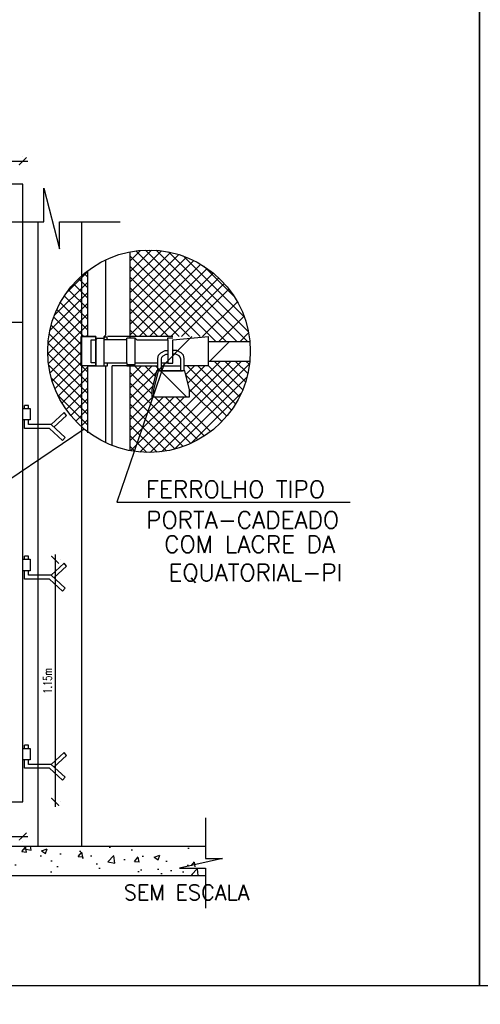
# Model space of a CAD drawing. Header units: millimetres. Extents: x 4476070 to 4476182, y -30324732 to -30324697.
# Tile 7 of 70: x 4476083.5 to 4476086.21, y -30324726.79 to -30324721.01. Entities that reach past the tile are written whole.
import ezdxf
from ezdxf.enums import TextEntityAlignment as Align

# ---------------------------------------------------------------- set-up
doc = ezdxf.new("R2010")
doc.units = ezdxf.units.MM
doc.linetypes.add('HIDDEN', pattern=[0.9525, 0.635, -0.3175])
for name, color, linetype in [('ARQUITETURA', 8, 'Continuous'), ('ELETRICA', 3, 'Continuous'), ('PFV', 7, 'Continuous')]:
    doc.layers.add(name, color=color, linetype=linetype)
doc.layers.add('Cotas', color=1, linetype='Continuous', lineweight=0)
doc.styles.add('ROMANS', font='romans.shx', dxfattribs={"width": 0.7})
doc.dimstyles.new('1-25', dxfattribs={"dimscale": 0.5, "dimtxt": 0.07, "dimasz": 0.03, "dimexe": 0.05, "dimexo": 0.05, "dimgap": 0.02, "dimtad": 1, "dimzin": 4, "dimdsep": 46, "dimtxsty": 'ROMANS', "dimblk": 'ARCHTICK', "dimblk1": 'ARCHTICK', "dimblk2": 'DOT', "dimcen": -0.09, "dimclrd": 10, "dimclre": 10, "dimclrt": 10, "dimadec": 0, "dimazin": 0, "dimtfac": 1, "dimtmove": 2, "dimatfit": 3, "dimfxl": 0.05, "dimfxlon": 1, "dimtolj": 1, "dimtzin": 4, "dimarcsym": 0})

# ---------------------------------------------------------------- blocks, each defined once
blk = doc.blocks.new('_ArchTick')
at = {"color": 0, "linetype": 'ByBlock', "const_width": 0.15}
blk.add_lwpolyline([(-0.5, -0.5), (0.5, 0.5)], dxfattribs=at)
blk = doc.blocks.new('*D139')
at = {"layer": 'Cotas', "color": 0, "lineweight": -2, "transparency": 16777216}
for p, q in [((4476080.6539, -30324721.8391), (4476083.5523, -30324721.8391)), ((4476080.6839, -30324721.8094), (4476080.6839, -30324721.8091)), ((4476083.5223, -30324721.8094), (4476083.5223, -30324721.8091))]:
    blk.add_line(p, q, dxfattribs=at)
at = {"layer": 'Defpoints', "color": 0, "transparency": 16777216}
for p in [(4476083.5223, -30324721.8391), (4476080.6839, -30324721.9741, 33.9693), (4476083.5223, -30324721.9741, 33.9693)]:
    blk.add_point(p, dxfattribs=at)
at = {"layer": 'Cotas', "color": 0, "lineweight": -2, "transparency": 16777216, "xscale": 0.045, "yscale": 0.045, "zscale": 0.045, "rotation": 180}
blk.add_blockref('_ArchTick', (4476080.6839, -30324721.8391), dxfattribs=at)
at = {"layer": 'Cotas', "color": 0, "lineweight": -2, "transparency": 16777216, "xscale": 0.045, "yscale": 0.045, "zscale": 0.045}
blk.add_blockref('_ArchTick', (4476083.5223, -30324721.8391), dxfattribs=at)
at = {"layer": 'Cotas', "color": 10, "transparency": 16777216, "insert": (4476082.1031, -30324721.7941), "char_height": 0.05, "attachment_point": 5, "style": 'ROMANS'}
blk.add_mtext('\\A1;1.62m', dxfattribs=at)
blk = doc.blocks.new('_Oblique')
at = {"color": 0, "linetype": 'ByBlock', "lineweight": -2}
blk.add_line((-0.5, -0.5), (0.5, 0.5), dxfattribs=at)
blk = doc.blocks.new('DOT1')
for p, q in [((-1.2, 0), (1.2, 0)), ((0, 1.2), (0, -1.2))]:
    blk.add_line(p, q)
blk.add_circle((0, 0), 0.5)
blk = doc.blocks.new('*D141')
at = {"layer": 'Cotas', "color": 0, "lineweight": -2, "transparency": 16777216}
for p, q in [((4476083.7128, -30324724.1475), (4476083.7128, -30324725.6284)), ((4476083.742, -30324724.1775), (4476083.7428, -30324724.1775)), ((4476083.7417, -30324725.5984), (4476083.7428, -30324725.5984))]:
    blk.add_line(p, q, dxfattribs=at)
at = {"layer": 'Defpoints', "color": 0, "transparency": 16777216}
for p in [(4476083.4888, -30324724.1775, 16.9847), (4476083.3804, -30324725.5984, 16.9847), (4476083.7128, -30324725.5984)]:
    blk.add_point(p, dxfattribs=at)
at = {"layer": 'Cotas', "color": 0, "lineweight": -2, "transparency": 16777216, "xscale": 0.045, "yscale": 0.045, "zscale": 0.045}
for p, rotation in [((4476083.7128, -30324724.1775), 90), ((4476083.7128, -30324725.5984), 270)]:
    blk.add_blockref('_ArchTick', p, dxfattribs=dict(at, rotation=rotation))
at = {"layer": 'Cotas', "color": 10, "transparency": 16777216, "insert": (4476083.6678, -30324724.8879), "char_height": 0.05, "attachment_point": 5, "rotation": 90, "style": 'ROMANS'}
blk.add_mtext('\\A1;1.15m', dxfattribs=at)
blk = doc.blocks.new('*D144')
at = {"layer": 'Cotas', "color": 0, "lineweight": -2, "transparency": 16777216}
for p, q in [((4476082.7197, -30324725.8019), (4476083.5523, -30324725.8019)), ((4476082.7497, -30324725.8311), (4476082.7497, -30324725.8319)), ((4476083.5223, -30324725.8311), (4476083.5223, -30324725.8319))]:
    blk.add_line(p, q, dxfattribs=at)
at = {"layer": 'Defpoints', "color": 0, "transparency": 16777216}
for p in [(4476082.7497, -30324725.5984, 16.9847), (4476083.5223, -30324725.5984, 16.9847), (4476083.5223, -30324725.8019)]:
    blk.add_point(p, dxfattribs=at)
at = {"layer": 'Cotas', "color": 0, "lineweight": -2, "transparency": 16777216, "xscale": 0.045, "yscale": 0.045, "zscale": 0.045, "rotation": 180}
blk.add_blockref('_ArchTick', (4476082.7497, -30324725.8019), dxfattribs=at)
at = {"layer": 'Cotas', "color": 0, "lineweight": -2, "transparency": 16777216, "xscale": 0.045, "yscale": 0.045, "zscale": 0.045}
blk.add_blockref('_ArchTick', (4476083.5223, -30324725.8019), dxfattribs=at)
at = {"layer": 'Cotas', "color": 10, "transparency": 16777216, "insert": (4476083.136, -30324725.7569), "char_height": 0.05, "attachment_point": 5, "style": 'ROMANS'}
blk.add_mtext('\\A1;0.31m', dxfattribs=at)

msp = doc.modelspace()

# ---------------------------------------------------------------- hatches: boundary and pattern name
at = {"linetype": 'Continuous'}
h = msp.add_hatch(dxfattribs=at)
h.set_pattern_fill('ANSI37', color=1, scale=0.351192, style=0)
h.set_pattern_definition([(45, (4412678.078517, -30395686.24466), (-0.031041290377, 0.031041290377), []), (135, (4412678.078517, -30395686.24466), (-0.031041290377, -0.031041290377), [])])
h.paths.add_polyline_path([(4476084.27927, -30324723.22137), (4476084.27927, -30324723.17983), (4476084.30693, -30324723.06913), (4476084.31496, -30324723.06913), (4476084.31496, -30324723.04039), (4476084.15308, -30324723.04039), (4476084.15308, -30324723.5379, 0.4407105), (4476084.85445, -30324723.01166), (4476084.61282, -30324723.01166), (4476084.61282, -30324723.04039), (4476084.4701, -30324723.04039), (4476084.4701, -30324723.06913), (4476084.47282, -30324723.06913), (4476084.50069, -30324723.18088), (4476084.50069, -30324723.22137)])
h.paths.add_polyline_path([(4476084.61282, -30324722.86799), (4476084.61282, -30324722.89672), (4476084.85445, -30324722.89672, 0.2676747), (4476084.50962, -30324722.4137), (4476084.28659, -30324722.86799), (4476084.40211, -30324722.86799)])
h.paths.add_polyline_path([(4476083.86574, -30324723.04039), (4476083.86574, -30324722.86799), (4476083.90405, -30324722.86799), (4476083.90405, -30324722.48108, 0.2345274), (4476083.66922, -30324722.95419, 0.2345274), (4476083.90405, -30324723.42731), (4476083.90405, -30324723.04039)])
h.paths.add_polyline_path([(4476084.50962, -30324722.4137, 0.1547767), (4476084.15308, -30324722.37049), (4476084.15308, -30324722.86799), (4476084.28659, -30324722.86799)])
msp.add_hatch(color=2, dxfattribs=at).paths.add_polyline_path([(4476084.31768, -30324723.06913), (4476084.30693, -30324723.06913), (4476084.27927, -30324723.17983), (4476084.27927, -30324723.22137), (4476084.28981, -30324723.22137), (4476084.28981, -30324723.18088)])
h = msp.add_hatch()
h.set_pattern_fill('AR-CONC', color=8, scale=0.04599, style=0)
h.set_pattern_definition([(50, (4474935.36303, -30324816.03515), (0.32986587, -0.028859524), [0.03449228, -0.3794151]), (355, (4474935.36303, -30324816.03515), (-0.06381133, 0.34593098), [0.02759383, -0.30353208]), (100.4514, (4474935.3905, -30324816.03755), (0.26605478, 0.31707124), [0.02931393, -0.32245322]), (46.1842, (4474935.36303, -30324815.94317), (0.49082106, -0.07612171), [0.05173842, -0.56912265]), (96.6356, (4474935.40393, -30324815.9495), (0.42984866, 0.44799398), [0.0439709, -0.48367975]), (351.1842, (4474935.36303, -30324815.94317), (0.42984831, 0.44799431), [0.04139074, -0.45529812]), (21, (4474935.40902, -30324815.96616), (0.27451582, -0.18516326), [0.03449228, -0.3794151]), (326, (4474935.409, -30324815.96616), (0.11190001, 0.3334944), [0.02759383, -0.30353208]), (71.4514, (4474935.4319, -30324815.9816), (0.38641594, 0.14833084), [0.02931393, -0.32245322]), (37.5, (4474935.36303, -30324816.03515), (0.005592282, 0.153096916), [0, -0.299852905, 0, -0.308131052, 0, -0.304681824]), (7.5, (4474935.36303, -30324816.03515), (0.120984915, 0.1813888), [0, -0.17568069, 0, -0.292954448, 0, -0.116124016]), (327.5, (4474935.26047, -30324816.03515), (0.245503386, -0.01037292), [0, -0.114974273, 0, -0.358719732, 0, -0.47599349]), (317.5, (4474935.21448, -30324816.03515), (0.268205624, 0.04603799), [0, -0.149466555, 0, -0.238226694, 0, -0.338024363])])
h.paths.add_polyline_path([(4476084.69379, -30324725.93051), (4476084.59466, -30324725.93051), (4476084.59466, -30324725.85822), (4476079.17459, -30324725.85822), (4476079.17459, -30324725.93051), (4476079.27372, -30324725.93051), (4476079.0213, -30324725.98746), (4476079.17459, -30324725.98746), (4476079.17459, -30324726.0298), (4476084.59466, -30324726.0298), (4476084.59466, -30324725.98746), (4476084.44137, -30324725.98746)])

# ---------------------------------------------------------------- linework, layer by layer
at = {"color": 2, "linetype": 'Continuous'}
for p, q in [((4476083.52235, -30324721.97408, -9.52862), (4476082.74975, -30324721.97408, -9.52862)), ((4476083.52235, -30324722.7851, -9.52862), (4476083.52235, -30324721.97408, -9.52862)), ((4476084.00941, -30324722.85841, -26.51328), (4476084.00941, -30324722.41714, -26.51328)), ((4476083.90405, -30324722.86799, -26.51328), (4476083.90405, -30324722.48108, -26.51328)), ((4476083.52235, -30324722.7851, -9.52862), (4476082.74975, -30324722.7851, -9.52862)), ((4476083.52235, -30324725.59837, -9.52862), (4476083.52235, -30324722.7851, -9.52862)), ((4476083.99983, -30324722.86799, -26.51328), (4476084.00941, -30324722.85841, -26.51328)), ((4476083.99983, -30324723.04039, -26.51328), (4476083.99983, -30324722.86799, -26.51328)), ((4476084.40211, -30324722.86799, -26.51328), (4476084.01899, -30324722.86799, -26.51328)), ((4476084.18182, -30324722.87757, -26.51328), (4476084.13393, -30324722.87757, -26.51328)), ((4476084.37338, -30324722.88715, -26.51328), (4476084.37338, -30324722.87523, -26.51328)), ((4476084.37338, -30324722.87523, -26.51328), (4476084.40211, -30324722.87523, -26.51328)), ((4476084.00941, -30324722.88715, -26.51328), (4476083.99983, -30324722.88715, -26.51328)), ((4476083.90405, -30324723.43309, -26.51328), (4476083.90405, -30324723.04039, -26.51328)), ((4476083.90405, -30324723.04039, -26.51328), (4476084.01899, -30324723.04039, -26.51328)), ((4476084.01899, -30324723.04039, -26.51328), (4476084.01899, -30324723.02124, -26.51328)), ((4476084.01899, -30324723.02124, -26.51328), (4476084.13393, -30324723.02124, -26.51328)), ((4476084.13393, -30324723.03082, -26.51328), (4476084.18182, -30324723.03082, -26.51328)), ((4476084.33603, -30324723.02124, -26.51328), (4476084.37338, -30324723.02124, -26.51328)), ((4476084.37338, -30324723.02467, -26.51328), (4476084.40211, -30324723.02467, -26.51328)), ((4476084.61282, -30324723.04039, -26.51328), (4476084.4701, -30324723.04039, -26.51328)), ((4476083.88336, -30324723.41087, -26.51328), (4476082.71983, -30324724.1996, -9.52862)), ((4476082.73295, -30324725.59837, -9.52862), (4476083.52235, -30324725.59837, -9.52862))]:
    msp.add_line(p, q, dxfattribs=at)
at = {"linetype": 'Continuous'}
msp.add_line((4476084.13393, -30324722.88715, -26.51328), (4476084.13393, -30324722.87757, -26.51328), dxfattribs=at)
at = {"color": 1, "linetype": 'Continuous'}
for p, q in [((4476084.3547, -30324723.02124, -26.51328), (4476084.07405, -30324723.83999, -9.52862)), ((4476084.07405, -30324723.83999, -9.52862), (4476085.44177, -30324723.83999, -9.52862))]:
    msp.add_line(p, q, dxfattribs=at)
for points in [[(4476086.20138, -30324715.60522), (4476096.84375, -30324715.60522), (4476096.84375, -30324726.67865), (4476086.20138, -30324726.67865)], [(4476078.19007, -30324720.77978), (4476086.20138, -30324720.77978), (4476086.20138, -30324726.67865), (4476078.19007, -30324726.67865)], [(4476078.19007, -30324731.80223), (4476096.84375, -30324731.80223), (4476096.84375, -30324726.67865), (4476078.19007, -30324726.67865)]]:
    msp.add_lwpolyline(points, close=True)
at = {"color": 2, "linetype": 'Continuous', "elevation": -26.51328}
msp.add_lwpolyline([(4476083.95195, -30324723.04039), (4476083.86574, -30324723.04039), (4476083.86574, -30324722.86799), (4476083.95195, -30324722.86799)], close=True, dxfattribs=at)
for points in [[(4476084.31496, -30324723.06913), (4476084.31496, -30324722.9973), (4476084.31976, -30324722.97718), (4476084.33274, -30324722.96419), (4476084.35866, -30324722.94923), (4476084.37338, -30324722.94923)], [(4476084.33603, -30324723.06913), (4476084.33603, -30324722.99978), (4476084.33887, -30324722.98786), (4476084.34568, -30324722.98106), (4476084.36431, -30324722.9703), (4476084.37338, -30324722.9703)], [(4476084.4701, -30324723.06913), (4476084.4701, -30324722.9973), (4476084.4653, -30324722.97718), (4476084.45232, -30324722.96419), (4476084.4264, -30324722.94923), (4476084.40211, -30324722.94923)], [(4476084.44903, -30324723.06913), (4476084.44903, -30324722.99978), (4476084.44619, -30324722.98786), (4476084.43938, -30324722.98106), (4476084.42075, -30324722.9703), (4476084.40211, -30324722.9703)], [(4476084.27927, -30324723.22137), (4476084.50069, -30324723.22137), (4476084.50069, -30324723.18088), (4476084.47282, -30324723.06913), (4476084.30693, -30324723.06913), (4476084.27927, -30324723.17983), (4476084.27927, -30324723.22137)], [(4476084.47282, -30324723.06913), (4476084.31768, -30324723.06913), (4476084.28981, -30324723.18088), (4476084.28981, -30324723.22137)]]:
    msp.add_lwpolyline(points, dxfattribs=at)
at = {"color": 2, "linetype": 'Continuous'}
for points in [[(4476084.15308, -30324722.87757, -26.51328), (4476084.15308, -30324722.37049, -26.51328)], [(4476083.95195, -30324723.04039, -26.51328), (4476083.95195, -30324722.86799, -26.51328), (4476083.86574, -30324722.86799, -26.51328), (4476083.86574, -30324723.01166, -26.51328)], [(4476083.95195, -30324722.88715, -26.51328), (4476083.96152, -30324722.87757, -26.51328), (4476083.99983, -30324722.87757, -26.51328)], [(4476084.13393, -30324723.02124, -26.51328), (4476084.13393, -30324722.88715, -26.51328), (4476084.00941, -30324722.88715, -26.51328), (4476084.01899, -30324722.87757, -26.51328), (4476084.01899, -30324722.86799, -26.51328), (4476084.00941, -30324722.86799, -26.51328), (4476083.99983, -30324722.87757, -26.51328)], [(4476084.04772, -30324722.88715, -26.51328), (4476084.04772, -30324722.86799, -26.51328)], [(4476084.18182, -30324723.03082, -26.51328), (4476084.18182, -30324722.87757, -26.51328), (4476084.19139, -30324722.88715, -26.51328), (4476084.37338, -30324722.88715, -26.51328), (4476084.37338, -30324723.02467, -26.51328)], [(4476084.40211, -30324722.88715, -26.51328), (4476084.40211, -30324722.86799, -26.51328), (4476084.61282, -30324722.86799, -26.51328)], [(4476084.61282, -30324723.04039, -26.51328), (4476084.61282, -30324722.86799, -26.51328)], [(4476083.95195, -30324723.02124, -26.51328), (4476083.92321, -30324723.02124, -26.51328), (4476083.92321, -30324722.88715, -26.51328), (4476083.95195, -30324722.88715, -26.51328)], [(4476084.40211, -30324723.02467, -26.51328), (4476084.40211, -30324722.88715, -26.51328)], [(4476084.61282, -30324722.89672, -26.51328), (4476084.85445, -30324722.89672, -26.51328)], [(4476083.99983, -30324723.02124, -26.51328), (4476084.01899, -30324723.02124, -26.51328)], [(4476084.00941, -30324723.49124, -26.51328), (4476084.00941, -30324723.04039, -26.51328)], [(4476084.13393, -30324723.04039, -26.51328), (4476084.04772, -30324723.04039, -26.51328), (4476084.04772, -30324723.02124, -26.51328)], [(4476084.04772, -30324723.50773, -26.51328), (4476084.04772, -30324723.04039, -26.51328)], [(4476084.15308, -30324723.5379, -26.51328), (4476084.15308, -30324723.04039, -26.51328), (4476084.31496, -30324723.04039, -26.51328)], [(4476084.18182, -30324723.02124, -26.51328), (4476084.31496, -30324723.02124, -26.51328)], [(4476084.33603, -30324723.02124, -26.51328), (4476084.37338, -30324723.02124, -26.51328)], [(4476084.33603, -30324723.04039, -26.51328), (4476084.44903, -30324723.04039, -26.51328)], [(4476084.61282, -30324723.01166, -26.51328), (4476084.85445, -30324723.01166, -26.51328)], [(4476084.32549, -30324723.06913, -26.51328), (4476084.31591, -30324723.06913, -26.51328)], [(4476084.32549, -30324723.06913, -26.51328), (4476084.45958, -30324723.06913, -26.51328)], [(4476084.28717, -30324723.19364, -26.51328), (4476084.28981, -30324723.19101, -26.51328)]]:
    msp.add_polyline3d(points, dxfattribs=at)
msp.add_circle((4476084.26323, -30324722.95419, -26.51328), 0.59401, dxfattribs=at)
at = {"layer": 'ARQUITETURA', "color": 1}
for p, q in [((4476083.64587, -30324721.99691, -9.52862), (4476083.73785, -30324722.3521, -9.52862)), ((4476083.64587, -30324722.19398, -9.52862), (4476083.64587, -30324721.99691, -9.52862)), ((4476083.35667, -30324722.19398, -9.52862), (4476083.64587, -30324722.19398, -9.52862)), ((4476083.73785, -30324722.3521, -9.52862), (4476083.73785, -30324722.19398, -9.52862)), ((4476083.73785, -30324722.19398, -9.52862), (4476084.09348, -30324722.19398, -9.52862)), ((4476084.59466, -30324725.69222, -9.52862), (4476084.59466, -30324725.93051, -9.52862)), ((4476084.69379, -30324725.93051, -9.52862), (4476084.44137, -30324725.98746, -9.52862)), ((4476084.59466, -30324725.93051, -9.52862), (4476084.69379, -30324725.93051, -9.52862)), ((4476084.44137, -30324725.98746, -9.52862), (4476084.59466, -30324725.98746, -9.52862)), ((4476084.59466, -30324725.98746, -9.52862), (4476084.59466, -30324726.22276, -9.52862))]:
    msp.add_line(p, q, dxfattribs=at)
at = {"layer": 'ARQUITETURA'}
for p, q in [((4476083.61069, -30324722.19398, -9.52862), (4476083.61069, -30324725.85822, -9.52862)), ((4476083.86805, -30324722.19398, -9.52862), (4476083.86805, -30324725.85822, -9.52862))]:
    msp.add_line(p, q, dxfattribs=at)
at = {"layer": 'ARQUITETURA', "color": 5}
for p, q in [((4476079.17459, -30324725.85822, -9.52862), (4476084.59466, -30324725.85822, -9.52862)), ((4476079.17459, -30324726.0298, -9.52862), (4476084.59466, -30324726.0298, -9.52862))]:
    msp.add_line(p, q, dxfattribs=at)
at = {"layer": 'ELETRICA'}
for p, q in [((4476083.53335, -30324723.29036, -9.52862), (4476083.53335, -30324723.27143, -9.52862)), ((4476083.5559, -30324723.27143, -9.52862), (4476083.53335, -30324723.27143, -9.52862)), ((4476083.5559, -30324723.29036, -9.52862), (4476083.5559, -30324723.27143, -9.52862)), ((4476083.53335, -30324723.40676, -9.52862), (4476083.53335, -30324723.3572, -9.52862)), ((4476083.5559, -30324723.38421, -9.52862), (4476083.5559, -30324723.3572, -9.52862)), ((4476083.68895, -30324723.38421, -9.52862), (4476083.5559, -30324723.38421, -9.52862)), ((4476083.68015, -30324723.40676, -9.52862), (4476083.53335, -30324723.40676, -9.52862)), ((4476083.53335, -30324724.17511, -9.52862), (4476083.53335, -30324724.15618, -9.52862)), ((4476083.5559, -30324724.15618, -9.52862), (4476083.53335, -30324724.15618, -9.52862)), ((4476083.5559, -30324724.17511, -9.52862), (4476083.5559, -30324724.15618, -9.52862)), ((4476083.53335, -30324724.29151, -9.52862), (4476083.53335, -30324724.24195, -9.52862)), ((4476083.5559, -30324724.26896, -9.52862), (4476083.5559, -30324724.24195, -9.52862)), ((4476083.68895, -30324724.26896, -9.52862), (4476083.5559, -30324724.26896, -9.52862)), ((4476083.68015, -30324724.29151, -9.52862), (4476083.53335, -30324724.29151, -9.52862)), ((4476083.53335, -30324725.28482, -9.52862), (4476083.53335, -30324725.26588, -9.52862)), ((4476083.5559, -30324725.26588, -9.52862), (4476083.53335, -30324725.26588, -9.52862)), ((4476083.5559, -30324725.28482, -9.52862), (4476083.5559, -30324725.26588, -9.52862)), ((4476083.53335, -30324725.40122, -9.52862), (4476083.53335, -30324725.35166, -9.52862)), ((4476083.5559, -30324725.37866, -9.52862), (4476083.5559, -30324725.35166, -9.52862)), ((4476083.68015, -30324725.40122, -9.52862), (4476083.53335, -30324725.40122, -9.52862)), ((4476083.68895, -30324725.37866, -9.52862), (4476083.5559, -30324725.37866, -9.52862))]:
    msp.add_line(p, q, dxfattribs=at)
at = {"layer": 'ELETRICA', "linetype": 'HIDDEN'}
for p, q in [((4476083.68895, -30324723.38421, -9.52862), (4476083.76538, -30324723.31384, -9.52862)), ((4476083.7056, -30324723.39954, -9.52862), (4476083.77996, -30324723.33107, -9.52862)), ((4476083.77996, -30324723.33107, -9.52862), (4476083.76538, -30324723.31384, -9.52862)), ((4476083.68895, -30324723.38421, -9.52862), (4476083.77116, -30324723.4599, -9.52862)), ((4476083.68015, -30324723.40676, -9.52862), (4476083.75657, -30324723.47714, -9.52862)), ((4476083.77116, -30324723.4599, -9.52862), (4476083.75657, -30324723.47714, -9.52862)), ((4476083.68895, -30324724.26896, -9.52862), (4476083.76538, -30324724.19859, -9.52862)), ((4476083.77996, -30324724.21582, -9.52862), (4476083.76538, -30324724.19859, -9.52862)), ((4476083.68895, -30324724.26896, -9.52862), (4476083.77116, -30324724.34465, -9.52862)), ((4476083.7056, -30324724.28429, -9.52862), (4476083.77996, -30324724.21582, -9.52862)), ((4476083.68015, -30324724.29151, -9.52862), (4476083.75657, -30324724.36189, -9.52862)), ((4476083.77116, -30324724.34465, -9.52862), (4476083.75657, -30324724.36189, -9.52862)), ((4476083.68895, -30324725.37866, -9.52862), (4476083.76538, -30324725.30829, -9.52862)), ((4476083.77996, -30324725.32553, -9.52862), (4476083.76538, -30324725.30829, -9.52862)), ((4476083.7056, -30324725.394, -9.52862), (4476083.77996, -30324725.32553, -9.52862)), ((4476083.68015, -30324725.40122, -9.52862), (4476083.75657, -30324725.47159, -9.52862)), ((4476083.68895, -30324725.37866, -9.52862), (4476083.77116, -30324725.45436, -9.52862)), ((4476083.77116, -30324725.45436, -9.52862), (4476083.75657, -30324725.47159, -9.52862))]:
    msp.add_line(p, q, dxfattribs=at)
at = {"layer": 'ELETRICA', "elevation": -9.52862}
for points in [[(4476083.5669, -30324723.3572), (4476083.52235, -30324723.3572), (4476083.52235, -30324723.29036), (4476083.5669, -30324723.29036)], [(4476083.5669, -30324724.24195), (4476083.52235, -30324724.24195), (4476083.52235, -30324724.17511), (4476083.5669, -30324724.17511)], [(4476083.5669, -30324725.35166), (4476083.52235, -30324725.35166), (4476083.52235, -30324725.28482), (4476083.5669, -30324725.28482)]]:
    msp.add_lwpolyline(points, close=True, dxfattribs=at)
at = {"layer": 'PFV', "color": 0}
msp.add_line((4476084.13393, -30324723.02124, -26.51328), (4476084.13393, -30324723.03082, -26.51328), dxfattribs=at)
msp.add_polyline3d([(4476084.13393, -30324723.04039, -26.51328), (4476084.15308, -30324723.04039, -26.51328)], dxfattribs=at)

# ---------------------------------------------------------------- texts
at = {"layer": 'Cotas', "color": 0, "style": 'ROMANS'}
for s, p in [('FERROLHO TIPO', (4476084.76958, -30324723.81445, -9.43527)), ('PORTA-CADEADO', (4476084.81225, -30324723.99393, -9.43527)), ('COM LACRE DA ', (4476084.88787, -30324724.13646, -9.43527)), ('EQUATORIAL-PI', (4476084.88787, -30324724.30309, -9.43527))]:
    msp.add_text(s, height=0.1, dxfattribs=at).set_placement(p, align=Align.CENTER)
msp.add_text('SEM ESCALA', height=0.0896, dxfattribs=at).set_placement((4476084.48391, -30324726.12996, -9.52862), align=Align.MIDDLE)

# ---------------------------------------------------------------- dimensions: what is measured, and where the dimension line sits
at = {"layer": 'Cotas', "color": 8}
for base, p1, p2, text, picture, middle in [((4476083.52235, -30324721.83912, -43.49795), (4476080.68389, -30324721.97408, -9.52862), (4476083.52235, -30324721.97408, -9.52862), '1.62m', '*D139', (4476082.10312, -30324721.79412, -43.49795)), ((4476083.52235, -30324725.80187, -26.51328), (4476082.74975, -30324725.59837, -9.52862), (4476083.52235, -30324725.59837, -9.52862), '0.31m', '*D144', (4476083.13605, -30324725.75687, -26.51328))]:
    dim = msp.add_linear_dim(base=base, p1=p1, p2=p2, text=text, dimstyle='1-25', override={"dimtxt": 0.1, "dimasz": 0.09, "dimexe": 0.06, "dimexo": 0.0625, "dimgap": 0.04, "dimblk1": 'OBLIQUE', "dimblk2": 'OBLIQUE', "dimdle": 0.06, "dimclrd": 0, "dimclre": 0, "dimtix": 0, "dimtofl": 0, "dimldrblk": 'DOT1', "dimtzin": 0}, dxfattribs=at)
    dim.commit()
    dim.dimension.update_dxf_attribs({"geometry": picture, "text_midpoint": middle})
dim = msp.add_linear_dim(base=(4476083.71284, -30324725.59837, -26.51328), p1=(4476083.48876, -30324724.17745, -9.52862), p2=(4476083.38044, -30324725.59837, -9.52862), angle=90, text='1.15m', dimstyle='1-25', override={"dimtxt": 0.1, "dimasz": 0.09, "dimexe": 0.06, "dimexo": 0.0625, "dimgap": 0.04, "dimblk1": 'OBLIQUE', "dimblk2": 'OBLIQUE', "dimdle": 0.06, "dimclrd": 0, "dimclre": 0, "dimtix": 0, "dimtofl": 0, "dimldrblk": 'DOT1', "dimtzin": 0}, dxfattribs=at)
dim.commit()
dim.dimension.update_dxf_attribs({"geometry": '*D141', "text_midpoint": (4476083.66784, -30324724.88791, -26.51328)})

doc.saveas('drawing.dxf')
